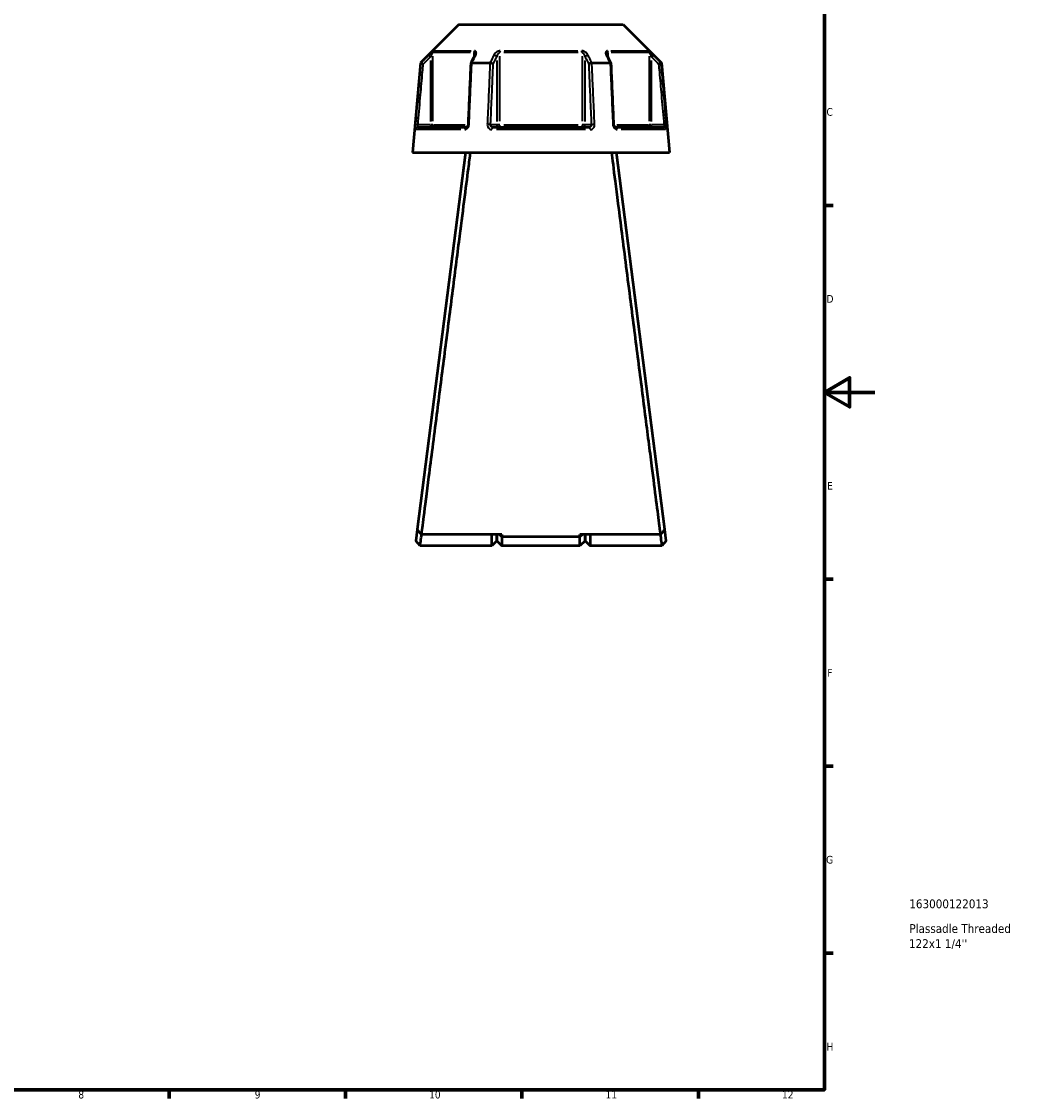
# Model space of a CAD drawing. Header units: millimetres. Extents: x 0 to 898, y 0 to 850.
# Tile 10 of 12: x 502 to 898, y 17 to 444. Entities that reach past the tile are written whole.
import ezdxf

# ---------------------------------------------------------------- set-up
doc = ezdxf.new("R2010")
doc.units = ezdxf.units.MM
for name, color, linetype, lineweight in [('Border (ANSI)', 7, 'Continuous', 70), ('Title (ISO)', 7, 'Continuous', 50), ('Visible (ANSI)', 7, 'Continuous', 50), ('Visible Narrow (ANSI)', 7, 'Continuous', 35)]:
    doc.layers.add(name, color=color, linetype=linetype, lineweight=lineweight)
doc.styles.add('Note Text (ANSI)', font='tahoma.ttf')
doc.styles.add('Note Text (ISO)', font='tahoma.ttf')

# ---------------------------------------------------------------- blocks, each defined once
blk = doc.blocks.new('Borders Default Border')
at = {"layer": 'Border (ANSI)'}
for p, q in [((821, 371.25), (824.45, 371.25)), ((821, 222.75), (824.45, 222.75)), ((821, 148.5), (824.45, 148.5)), ((821, 74.25), (824.45, 74.25)), ((560.67, 20), (560.67, 16.55)), ((630.75, 20), (630.75, 16.55)), ((700.83, 20), (700.83, 16.55)), ((770.92, 20), (770.92, 16.55))]:
    blk.add_line(p, q, dxfattribs=at)
at = {"layer": 'Border (ANSI)', "flags": 128}
for points in [[(20, 20), (20, 574), (821, 574), (821, 20), (20, 20)], [(841, 297), (821, 297), (831, 302.77), (831, 291.23), (821, 297)]]:
    blk.add_lwpolyline(points, dxfattribs=at)
at = {"layer": 'Border (ANSI)', "attachment_point": 7, "style": 'Note Text (ANSI)'}
for s, insert, char_height in [('C', (821.8, 406.8), 3.05), ('D', (821.81, 332.6), 3.05), ('E', (822.05, 258.35), 3.05), ('F', (822.14, 184.1), 3.05), ('G', (821.66, 109.79), 3.05), ('H', (821.81, 35.6), 3.05), ('8', (524.63, 16.48), 3.05), ('9', (594.7, 16.49), 3.05), ('10', (663.96, 16.49), 3.048), ('11', (734.04, 16.55), 3.048), ('12', (804.13, 16.55), 3.048)]:
    blk.add_mtext(s, dxfattribs=dict(at, insert=insert, char_height=char_height))
blk = doc.blocks.new('Title Blocks ISO')
at = {"layer": 'Title (ISO)', "style": 'Note Text (ISO)'}
for tag, p in [('PART_NUMBER_001', (33.69, 72.11)), ('DESCRIPTION_001', (33.74, 62.29)), ('DESCRIPTION_002', (33.56, 56.3))]:
    blk.add_attdef(tag, p, '', height=3.5, dxfattribs=at)

msp = doc.modelspace()

# ---------------------------------------------------------------- linework, layer by layer
at = {"layer": 'Visible (ANSI)'}
for p, q in [((675.738, 443.053), (660.503, 427.818)), ((675.738, 443.053), (741.047, 443.053)), ((741.047, 443.053), (756.282, 427.818)), ((660.503, 427.818), (657.393, 392.268)), ((660.503, 427.818), (660.684, 427.818)), ((680.934, 427.818), (688.142, 427.818)), ((728.643, 427.818), (735.851, 427.818)), ((756.101, 427.818), (756.282, 427.818)), ((756.282, 427.818), (759.393, 392.268)), ((659.563, 402.268), (678.695, 402.268)), ((689.261, 402.268), (727.525, 402.268)), ((738.09, 402.268), (757.222, 402.268)), ((657.393, 392.268), (759.393, 392.268)), ((678.393, 392.268), (659.22, 242.516)), ((757.565, 242.516), (738.393, 392.268)), ((660.393, 252.193), (660.393, 251.675)), ((660.459, 252.193), (660.393, 252.193)), ((756.393, 252.193), (756.326, 252.193)), ((756.393, 251.675), (756.393, 252.193)), ((659.22, 242.516), (658.647, 238.037)), ((692.893, 240.492), (660.962, 240.492)), ((688.893, 236.053), (688.893, 240.492)), ((690.893, 240.492), (690.893, 238.053)), ((690.893, 238.053), (690.893, 240.492)), ((691.937, 240.492), (692.893, 239.578)), ((692.893, 240.492), (692.893, 239.578)), ((692.893, 239.578), (692.893, 236.053)), ((723.893, 239.578), (692.893, 239.578)), ((755.824, 240.492), (723.893, 240.492)), ((724.848, 240.492), (723.893, 239.578)), ((723.893, 239.578), (723.893, 240.492)), ((723.893, 236.053), (723.893, 239.578)), ((725.893, 238.053), (725.893, 240.492)), ((725.893, 240.492), (725.893, 238.053)), ((727.893, 240.492), (727.893, 236.053)), ((758.139, 238.037), (757.565, 242.516)), ((660.393, 236.053), (658.647, 238.037)), ((688.893, 236.053), (660.393, 236.053)), ((690.893, 238.053), (688.893, 236.053)), ((690.893, 238.053), (692.893, 236.053)), ((723.893, 236.053), (692.893, 236.053)), ((725.893, 238.053), (723.893, 236.053)), ((725.893, 238.053), (727.893, 236.053)), ((756.393, 236.053), (727.893, 236.053)), ((758.139, 238.037), (756.393, 236.053))]:
    msp.add_line(p, q, dxfattribs=at)
for centre, major_axis, ratio, start_param, end_param in [((6617.503, -11072.786), (197.765, -16234.201), 0.5090131, 3.9187082, 3.9189674), ((-5125.004, -10924.281), (196.102, 16024.601), 0.5090536, 5.5058371, 5.5060997)]:
    msp.add_ellipse(centre, major_axis=major_axis, ratio=ratio, start_param=start_param, end_param=end_param, dxfattribs=at)
for points in [[(660.684, 427.818), (660.685, 427.818), (660.685, 427.817), (660.686, 427.817)], [(680.913, 427.817), (680.92, 427.817), (680.927, 427.818), (680.934, 427.818)], [(688.142, 427.818), (688.15, 427.818), (688.158, 427.817), (688.166, 427.817)], [(728.62, 427.817), (728.628, 427.817), (728.635, 427.818), (728.643, 427.818)], [(735.851, 427.818), (735.858, 427.818), (735.865, 427.817), (735.872, 427.817)], [(756.099, 427.817), (756.1, 427.817), (756.101, 427.818), (756.101, 427.818)]]:
    msp.add_open_spline(points, degree=3, dxfattribs=at)
for points, knots in [([(661.647, 427.368), (661.645, 427.369), (661.644, 427.369), (661.524, 427.425), (661.406, 427.48), (661.185, 427.584), (661.083, 427.631), (660.907, 427.714), (660.834, 427.748), (660.729, 427.797), (660.697, 427.812), (660.686, 427.817)], [-0.15369221, -0.15369221, -0.15369221, -0.15369221, -0.15321698, -0.15321698, -0.11408252, -0.11408252, -0.07545764, -0.07545764, -0.03695828, -0.03695828, 0, 0, 0, 0]), ([(680.913, 427.817), (680.812, 427.812), (680.725, 427.797), (680.584, 427.748), (680.533, 427.714), (680.488, 427.648), (680.479, 427.622), (680.478, 427.594)], [-0.153574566, -0.153574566, -0.153574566, -0.153574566, -0.116530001, -0.116530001, -0.077940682, -0.077940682, -0.055255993, -0.055255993, -0.055255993, -0.055255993]), ([(682.146, 431.143), (682.146, 431.129), (682.145, 431.108), (682.138, 431.058), (682.133, 431.029), (682.118, 430.962), (682.107, 430.925), (682.081, 430.846), (682.066, 430.804), (682.029, 430.716), (682.008, 430.67), (681.984, 430.623)], [0.20265986, 0.20265986, 0.20265986, 0.20265986, 0.23121109, 0.23121109, 0.25976233, 0.25976233, 0.28831356, 0.28831356, 0.3168648, 0.3168648, 0.34541603, 0.34541603, 0.34541603, 0.34541603]), ([(689.436, 427.368), (689.436, 427.369), (689.435, 427.369), (689.375, 427.425), (689.296, 427.48), (689.108, 427.584), (689, 427.631), (688.766, 427.714), (688.642, 427.748), (688.396, 427.797), (688.277, 427.812), (688.166, 427.817)], [-0.15369221, -0.15369221, -0.15369221, -0.15369221, -0.15321709, -0.15321709, -0.11408257, -0.11408257, -0.07545786, -0.07545786, -0.03695834, -0.03695834, 0, 0, 0, 0]), ([(728.62, 427.817), (728.508, 427.812), (728.389, 427.797), (728.143, 427.748), (728.019, 427.714), (727.785, 427.631), (727.678, 427.584), (727.49, 427.48), (727.411, 427.425), (727.35, 427.369), (727.35, 427.369), (727.349, 427.368)], [-0.15357458, -0.15357458, -0.15357458, -0.15357458, -0.11653001, -0.11653001, -0.07794067, -0.07794067, -0.03922584, -0.03922584, 0, 0, 0.00047623, 0.00047623, 0.00047623, 0.00047623]), ([(734.801, 430.623), (734.777, 430.67), (734.756, 430.716), (734.72, 430.804), (734.704, 430.846), (734.678, 430.925), (734.668, 430.962), (734.652, 431.029), (734.647, 431.058), (734.641, 431.108), (734.64, 431.129), (734.64, 431.143)], [0, 0, 0, 0, 0.02855139, 0.02855139, 0.05710278, 0.05710278, 0.08565416, 0.08565416, 0.11420555, 0.11420555, 0.14275694, 0.14275694, 0.14275694, 0.14275694]), ([(736.307, 427.594), (736.306, 427.622), (736.297, 427.648), (736.252, 427.714), (736.201, 427.748), (736.06, 427.797), (735.973, 427.812), (735.872, 427.817)], [-0.098089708, -0.098089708, -0.098089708, -0.098089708, -0.075457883, -0.075457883, -0.036958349, -0.036958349, 0, 0, 0, 0]), ([(755.139, 427.368), (755.14, 427.369), (755.141, 427.369), (755.261, 427.425), (755.379, 427.48), (755.6, 427.584), (755.702, 427.631), (755.878, 427.714), (755.952, 427.748), (756.057, 427.797), (756.089, 427.812), (756.099, 427.817)], [-0.00047634, -0.00047634, -0.00047634, -0.00047634, 0, 0, 0.03922577, 0.03922577, 0.07794077, 0.07794077, 0.11652995, 0.11652995, 0.15357447, 0.15357447, 0.15357447, 0.15357447]), ([(680.478, 427.594), (680.407, 425.975), (680.336, 424.356), (680.194, 421.119), (680.123, 419.5), (679.98, 416.262), (679.909, 414.644), (679.767, 411.406), (679.696, 409.787), (679.554, 406.55), (679.483, 404.931), (679.412, 403.312)], [0.5742171, 0.5742171, 0.5742171, 0.5742171, 1.0617261, 1.0617261, 1.5492351, 1.5492351, 2.0367441, 2.0367441, 2.5242531, 2.5242531, 3.0117621, 3.0117621, 3.0117621, 3.0117621]), ([(737.373, 403.312), (737.302, 404.931), (737.231, 406.55), (737.089, 409.787), (737.018, 411.406), (736.876, 414.644), (736.805, 416.262), (736.663, 419.5), (736.592, 421.119), (736.45, 424.356), (736.378, 425.975), (736.307, 427.594)], [1.2046153, 1.2046153, 1.2046153, 1.2046153, 1.6921243, 1.6921243, 2.1796333, 2.1796333, 2.6671423, 2.6671423, 3.1546513, 3.1546513, 3.6421603, 3.6421603, 3.6421603, 3.6421603]), ([(679.412, 403.312), (679.408, 403.213), (679.393, 403.113), (679.344, 402.922), (679.31, 402.831), (679.228, 402.666), (679.181, 402.593), (679.079, 402.468), (679.026, 402.417), (678.919, 402.336), (678.866, 402.309), (678.772, 402.274), (678.731, 402.268), (678.695, 402.268)], [0, 0, 0, 0, 0.05067005, 0.05067005, 0.10084685, 0.10084685, 0.1507669, 0.1507669, 0.20138762, 0.20138762, 0.25586434, 0.25586434, 0.31481094, 0.31481094, 0.31481094, 0.31481094]), ([(738.09, 402.268), (738.052, 402.268), (738.008, 402.275), (737.901, 402.317), (737.838, 402.353), (737.718, 402.456), (737.662, 402.516), (737.562, 402.658), (737.518, 402.738), (737.445, 402.912), (737.417, 403.006), (737.385, 403.172), (737.377, 403.242), (737.373, 403.312)], [0, 0, 0, 0, 0.06296271, 0.06296271, 0.12592542, 0.12592542, 0.17893056, 0.17893056, 0.22915943, 0.22915943, 0.27910739, 0.27910739, 0.31481354, 0.31481354, 0.31481354, 0.31481354]), ([(660.962, 240.492), (661.136, 241.854), (661.449, 244.285), (662.401, 251.702), (663.091, 257.073), (664.828, 270.615), (665.907, 279.025), (668.015, 295.472), (669.012, 303.25), (670.021, 311.134), (670.526, 315.075), (671.034, 319.043), (672.045, 326.94), (672.548, 330.869), (673.537, 338.599), (674.023, 342.4), (674.967, 349.786), (675.426, 353.371), (676.611, 362.648), (677.303, 368.056), (678.56, 377.903), (679.118, 382.273), (679.906, 388.442), (680.183, 390.611), (680.394, 392.268)], [0.1827624, 0.1827624, 0.1827624, 0.1827624, 0.4709552, 0.4709552, 0.8111331, 0.8111331, 1.1879446, 1.1879446, 1.4903618, 1.4903618, 1.4903618, 1.6415704, 1.6415704, 1.792779, 1.792779, 1.9439876, 1.9439876, 2.0951962, 2.0951962, 2.3522509, 2.3522509, 2.6228741, 2.6228741, 2.8250468, 2.8250468, 2.8250468, 2.8250468]), ([(736.391, 392.268), (736.723, 389.666), (737.217, 385.794), (738.523, 375.57), (739.353, 369.073), (741.335, 353.561), (742.513, 344.35), (744.732, 327.004), (745.754, 319.017), (746.764, 311.134), (747.269, 307.192), (747.77, 303.276), (748.756, 295.585), (749.239, 291.811), (750.178, 284.488), (750.633, 280.94), (751.504, 274.151), (751.919, 270.91), (752.976, 262.673), (753.571, 258.038), (754.612, 249.93), (755.046, 246.546), (755.565, 242.509), (755.719, 241.309), (755.824, 240.492)], [-2.8250468, -2.8250468, -2.8250468, -2.8250468, -2.507558, -2.507558, -2.1689598, -2.1689598, -1.792779, -1.792779, -1.4903618, -1.4903618, -1.4903618, -1.3391532, -1.3391532, -1.1879446, -1.1879446, -1.036736, -1.036736, -0.8855274, -0.8855274, -0.6284727, -0.6284727, -0.3556647, -0.3556647, -0.1827624, -0.1827624, -0.1827624, -0.1827624]), ([(660.962, 240.492), (660.671, 240.829), (660.381, 241.167), (659.801, 241.841), (659.51, 242.179), (659.22, 242.516)], [-0.26701667, -0.26701667, -0.26701667, -0.26701667, -0.13352304, -0.13352304, 0, 0, 0, 0]), ([(660.393, 236.054), (660.393, 236.054), (660.421, 236.268), (660.549, 237.244), (660.67, 238.169), (660.872, 239.721), (660.921, 240.097), (660.972, 240.492)], [-3.14159265, -3.14159265, -3.14159265, -3.14159265, -2.78104471, -2.78104471, -2.29845969, -2.29845969, -2.1565837, -2.1565837, -2.1565837, -2.1565837]), ([(755.813, 240.492), (755.865, 240.097), (755.913, 239.721), (756.115, 238.169), (756.237, 237.244), (756.364, 236.268), (756.392, 236.054), (756.393, 236.054)], [2.1565837, 2.1565837, 2.1565837, 2.1565837, 2.29845969, 2.29845969, 2.78104471, 2.78104471, 3.14159265, 3.14159265, 3.14159265, 3.14159265]), ([(757.565, 242.516), (757.275, 242.179), (756.985, 241.841), (756.404, 241.167), (756.114, 240.829), (755.824, 240.492)], [-0.26701645, -0.26701645, -0.26701645, -0.26701645, -0.13349305, -0.13349305, 0, 0, 0, 0])]:
    msp.add_open_spline(points, degree=3, knots=knots, dxfattribs=at)
at = {"layer": 'Visible Narrow (ANSI)'}
for p, q in [((666.005, 432.65), (680.65, 432.65)), ((693.748, 432.65), (723.038, 432.65)), ((736.135, 432.65), (750.781, 432.65)), ((663.766, 430.875), (664.411, 430.227)), ((664.464, 428.829), (664.464, 404.613)), ((665.455, 404.702), (665.455, 430.509)), ((680.461, 431.943), (665.716, 431.943)), ((681.76, 431.855), (681.76, 430.265)), ((690.845, 428.829), (690.845, 404.613)), ((692.087, 404.702), (692.087, 430.509)), ((723.137, 431.943), (693.648, 431.943)), ((724.698, 430.509), (724.698, 404.702)), ((725.94, 404.613), (725.94, 428.829)), ((735.025, 430.265), (735.025, 431.855)), ((751.069, 431.943), (736.324, 431.943)), ((751.331, 430.509), (751.331, 404.702)), ((752.321, 404.613), (752.321, 428.829)), ((752.374, 430.227), (753.02, 430.875)), ((659.457, 403.275), (658.547, 403.355)), ((664.217, 403.268), (659.777, 403.268)), ((664.464, 403.19), (664.464, 402.271)), ((665.442, 403.268), (664.536, 403.268)), ((665.69, 403.268), (678.298, 403.268)), ((690.722, 403.268), (688.502, 403.268)), ((692.02, 403.268), (690.883, 403.268)), ((693.648, 403.268), (723.137, 403.268)), ((725.902, 403.268), (724.765, 403.268)), ((728.284, 403.268), (726.064, 403.268)), ((738.487, 403.268), (751.096, 403.268)), ((752.25, 403.268), (751.343, 403.268)), ((752.321, 402.271), (752.321, 403.19)), ((757.008, 403.268), (752.568, 403.268)), ((758.239, 403.355), (757.329, 403.275)), ((676.52, 401.355), (658.863, 401.355)), ((726.05, 401.355), (690.736, 401.355)), ((757.922, 401.355), (740.265, 401.355))]:
    msp.add_line(p, q, dxfattribs=at)
for centre, major_axis, ratio, start_param, end_param in [((666.445, 431.943), (0, -1), 0.9904959, 3.9662607, 4.6731191), ((682.374, 431.943), (0, 1), 0.6143631, 0.8246681, 1.5315264), ((692.463, 431.943), (0, -1), 0.3761328, 3.9662607, 4.6731191), ((724.322, 431.943), (0, 1), 0.3761328, 4.7516589, 5.4585172), ((734.411, 431.943), (0, -1), 0.6143631, 1.6100662, 2.3169246), ((750.34, 431.943), (0, 1), 0.9904959, 4.7516589, 5.4585172), ((682.878, 430.174), (-0.894, 0.449), 0.6136988, 5.5048942, 6.2422226), ((689.979, 430.174), (-0.894, 0.449), 0.6136988, 3.9026286, 5.2571626), ((726.806, 430.174), (-0.894, -0.449), 0.6136988, 4.1676154, 5.5221494), ((733.908, 430.174), (0.894, 0.449), 0.6136988, 0.0409627, 0.7782911), ((659.563, 401.268), (0, 1), 0.992287, 0.0741765, 1.4093534), ((664.464, 403.268), (0, -1), 0.9904959, 0.0785398, 1.4922565), ((678.695, 401.268), (0, 1), 0.6034974, 0.0741765, 1.4093534), ((680.411, 403.268), (-0.999, 0.044), 0.0757423, 5.369153, 6.2350783), ((687.512, 403.268), (0.999, -0.044), 0.0757423, 0.5996329, 1.9382948), ((689.261, 401.268), (0, 1), 0.3887896, 0.0741765, 1.4093534), ((691.711, 403.268), (0, -1), 0.8660254, 4.7909288, 6.2046455), ((691.711, 403.268), (0, -1), 0.3761328, 0.0785398, 1.4922565), ((725.074, 403.268), (0, -1), 0.3761328, 4.7909288, 6.2046455), ((725.074, 403.268), (0, -1), 0.8660254, 0.0785398, 1.4922565), ((727.525, 401.268), (0, 1), 0.3887896, 4.8738319, 6.2090088), ((729.273, 403.268), (0.999, 0.044), 0.0757423, 1.2032978, 2.5419597), ((736.374, 403.268), (0.999, 0.044), 0.0757423, 0.048107, 0.9140323), ((738.09, 401.268), (0, 1), 0.6034974, 4.8738319, 6.2090088), ((752.321, 403.268), (0, -1), 0.9904959, 4.7909288, 6.2046455), ((757.222, 401.268), (0, 1), 0.992287, 4.8738319, 6.2090088)]:
    msp.add_ellipse(centre, major_axis=major_axis, ratio=ratio, start_param=start_param, end_param=end_param, dxfattribs=at)
for points, knots in [([(665.745, 432.65), (665.713, 432.65), (665.639, 432.607), (665.308, 432.357), (664.952, 432.033), (664.318, 431.431), (664.037, 431.157), (663.76, 430.881)], [-0.34541645, -0.34541645, -0.34541645, -0.34541645, -0.27620858, -0.27620858, -0.11734182, -0.11734182, 0, 0, 0, 0]), ([(682.469, 430.881), (682.58, 431.102), (682.659, 431.322), (682.734, 431.704), (682.742, 431.871), (682.701, 432.125), (682.67, 432.221), (682.567, 432.398), (682.492, 432.478), (682.32, 432.582), (682.234, 432.615), (682.075, 432.644), (682.009, 432.65), (681.94, 432.65)], [-0.34541603, -0.34541603, -0.34541603, -0.34541603, -0.25141662, -0.25141662, -0.17445287, -0.17445287, -0.12288915, -0.12288915, -0.06721438, -0.06721438, -0.02585168, -0.02585168, 0, 0, 0, 0]), ([(692.197, 432.65), (691.995, 432.65), (691.781, 432.613), (691.049, 432.378), (690.595, 432.044), (690.013, 431.431), (689.823, 431.157), (689.684, 430.881)], [-0.34541684, -0.34541684, -0.34541684, -0.34541684, -0.28109054, -0.28109054, -0.11734182, -0.11734182, 0, 0, 0, 0]), ([(727.101, 430.881), (726.99, 431.102), (726.845, 431.322), (726.522, 431.705), (726.354, 431.871), (726.035, 432.125), (725.896, 432.221), (725.588, 432.398), (725.417, 432.478), (725.106, 432.582), (724.971, 432.615), (724.752, 432.644), (724.669, 432.65), (724.588, 432.65)], [-0.345416, -0.345416, -0.345416, -0.345416, -0.25131567, -0.25131567, -0.17440412, -0.17440412, -0.12292214, -0.12292214, -0.06721438, -0.06721438, -0.02585168, -0.02585168, 0, 0, 0, 0]), ([(734.845, 432.65), (734.678, 432.65), (734.532, 432.615), (734.113, 432.385), (734.024, 432.048), (734.088, 431.431), (734.178, 431.157), (734.317, 430.881)], [-0.34541683, -0.34541683, -0.34541683, -0.34541683, -0.28278882, -0.28278882, -0.11734182, -0.11734182, 0, 0, 0, 0]), ([(753.025, 430.881), (752.802, 431.103), (752.576, 431.324), (752.177, 431.708), (752.002, 431.873), (751.726, 432.126), (751.62, 432.221), (751.415, 432.398), (751.318, 432.478), (751.179, 432.582), (751.129, 432.615), (751.07, 432.644), (751.053, 432.65), (751.041, 432.65)], [-0.34541583, -0.34541583, -0.34541583, -0.34541583, -0.25081718, -0.25081718, -0.17415567, -0.17415567, -0.12305037, -0.12305037, -0.06721438, -0.06721438, -0.02585168, -0.02585168, 0, 0, 0, 0]), ([(660.686, 427.817), (660.582, 426.636), (660.479, 425.455), (660.109, 421.246), (659.843, 418.218), (659.577, 415.19), (659.269, 411.683), (658.961, 408.175), (658.615, 404.23), (658.576, 403.793), (658.538, 403.355)], [-3.6602119, -3.6602119, -3.6602119, -3.6602119, -3.3045249, -3.3045249, -2.3926724, -2.3926724, -2.3926724, -1.3363902, -1.3363902, -1.2046153, -1.2046153, -1.2046153, -1.2046153]), ([(663.76, 430.881), (663.517, 430.639), (663.273, 430.396), (663.03, 430.154), (662.248, 429.375), (661.466, 428.596), (660.684, 427.818)], [-0.97913562, -0.97913562, -0.97913562, -0.97913562, -0.87608005, -0.87608005, -0.87608005, -0.54503832, -0.54503832, -0.54503832, -0.54503832]), ([(661.647, 427.368), (662.342, 428.061), (663.038, 428.754), (663.734, 429.447), (663.977, 429.689), (664.221, 429.931), (664.464, 430.174)], [0.58150489, 0.58150489, 0.58150489, 0.58150489, 0.87608005, 0.87608005, 0.87608005, 0.97913562, 0.97913562, 0.97913562, 0.97913562]), ([(664.464, 430.174), (664.603, 430.45), (664.743, 430.724), (665.06, 431.326), (665.238, 431.65), (665.402, 431.9), (665.439, 431.943), (665.455, 431.943)], [0, 0, 0, 0, 0.11734182, 0.11734182, 0.27620858, 0.27620858, 0.34541645, 0.34541645, 0.34541645, 0.34541645]), ([(679.842, 403.355), (679.862, 403.793), (679.881, 404.23), (680.053, 408.175), (680.207, 411.683), (680.361, 415.19), (680.493, 418.218), (680.626, 421.246), (680.81, 425.455), (680.862, 426.636), (680.913, 427.817)], [-3.0117621, -3.0117621, -3.0117621, -3.0117621, -2.8799872, -2.8799872, -1.823705, -1.823705, -1.823705, -0.9118525, -0.9118525, -0.5561655, -0.5561655, -0.5561655, -0.5561655]), ([(680.934, 427.818), (681.324, 428.596), (681.714, 429.375), (682.104, 430.154), (682.226, 430.396), (682.347, 430.638), (682.469, 430.881)], [-2.40318232, -2.40318232, -2.40318232, -2.40318232, -2.07217721, -2.07217721, -2.07217721, -1.96908502, -1.96908502, -1.96908502, -1.96908502]), ([(681.76, 431.943), (681.794, 431.943), (681.826, 431.937), (681.904, 431.907), (681.947, 431.875), (682.031, 431.771), (682.067, 431.691), (682.117, 431.514), (682.132, 431.418), (682.144, 431.26), (682.146, 431.202), (682.146, 431.143)], [0, 0, 0, 0, 0.02585168, 0.02585168, 0.06721438, 0.06721438, 0.12288915, 0.12288915, 0.17445287, 0.17445287, 0.20265986, 0.20265986, 0.20265986, 0.20265986]), ([(688.166, 427.817), (688.114, 426.636), (688.061, 425.455), (687.876, 421.246), (687.743, 418.218), (687.609, 415.19), (687.455, 411.683), (687.3, 408.175), (687.127, 404.23), (687.107, 403.793), (687.088, 403.355)], [-3.6602119, -3.6602119, -3.6602119, -3.6602119, -3.3045249, -3.3045249, -2.3926724, -2.3926724, -2.3926724, -1.3363902, -1.3363902, -1.2046153, -1.2046153, -1.2046153, -1.2046153]), ([(689.684, 430.881), (689.562, 430.639), (689.44, 430.396), (689.318, 430.154), (688.926, 429.375), (688.534, 428.596), (688.142, 427.818)], [-2.96401969, -2.96401969, -2.96401969, -2.96401969, -2.86096061, -2.86096061, -2.86096061, -2.5299224, -2.5299224, -2.5299224, -2.5299224]), ([(689.436, 427.368), (689.784, 428.061), (690.132, 428.754), (690.48, 429.447), (690.602, 429.689), (690.723, 429.931), (690.845, 430.174)], [2.56638897, 2.56638897, 2.56638897, 2.56638897, 2.86096061, 2.86096061, 2.86096061, 2.96401969, 2.96401969, 2.96401969, 2.96401969]), ([(690.845, 430.174), (690.914, 430.45), (691.009, 430.724), (691.297, 431.337), (691.522, 431.671), (691.882, 431.906), (691.988, 431.943), (692.087, 431.943)], [0, 0, 0, 0, 0.11734182, 0.11734182, 0.28109054, 0.28109054, 0.34541684, 0.34541684, 0.34541684, 0.34541684]), ([(724.698, 431.943), (724.738, 431.943), (724.779, 431.937), (724.886, 431.907), (724.953, 431.875), (725.106, 431.771), (725.191, 431.691), (725.343, 431.514), (725.411, 431.418), (725.569, 431.164), (725.652, 430.998), (725.813, 430.615), (725.885, 430.395), (725.94, 430.174)], [0, 0, 0, 0, 0.02585168, 0.02585168, 0.06721438, 0.06721438, 0.12292214, 0.12292214, 0.17440412, 0.17440412, 0.25131567, 0.25131567, 0.345416, 0.345416, 0.345416, 0.345416]), ([(725.94, 430.174), (726.062, 429.931), (726.184, 429.689), (726.305, 429.447), (726.653, 428.754), (727.001, 428.061), (727.349, 427.368)], [1.96908502, 1.96908502, 1.96908502, 1.96908502, 2.0721441, 2.0721441, 2.0721441, 2.36671575, 2.36671575, 2.36671575, 2.36671575]), ([(728.643, 427.818), (728.251, 428.596), (727.859, 429.375), (727.467, 430.154), (727.345, 430.396), (727.223, 430.639), (727.101, 430.881)], [-2.40318232, -2.40318232, -2.40318232, -2.40318232, -2.0721441, -2.0721441, -2.0721441, -1.96908502, -1.96908502, -1.96908502, -1.96908502]), ([(729.697, 403.355), (729.678, 403.793), (729.659, 404.23), (729.485, 408.175), (729.331, 411.683), (729.176, 415.19), (729.043, 418.218), (728.909, 421.246), (728.724, 425.455), (728.672, 426.636), (728.62, 427.817)], [-3.0117621, -3.0117621, -3.0117621, -3.0117621, -2.8799871, -2.8799871, -1.8237049, -1.8237049, -1.8237049, -0.9118525, -0.9118525, -0.5561655, -0.5561655, -0.5561655, -0.5561655]), ([(734.317, 430.881), (734.438, 430.639), (734.559, 430.396), (734.681, 430.154), (735.071, 429.375), (735.461, 428.597), (735.851, 427.818)], [-3.22775546, -3.22775546, -3.22775546, -3.22775546, -3.12473472, -3.12473472, -3.12473472, -2.79365816, -2.79365816, -2.79365816, -2.79365816]), ([(734.64, 431.144), (734.64, 431.44), (734.689, 431.704), (734.871, 431.908), (734.943, 431.943), (735.025, 431.943)], [0.14275694, 0.14275694, 0.14275694, 0.14275694, 0.28278882, 0.28278882, 0.34541683, 0.34541683, 0.34541683, 0.34541683]), ([(735.872, 427.817), (735.924, 426.636), (735.975, 425.455), (736.16, 421.246), (736.292, 418.218), (736.425, 415.19), (736.578, 411.683), (736.732, 408.175), (736.905, 404.23), (736.924, 403.793), (736.943, 403.355)], [-3.6602119, -3.6602119, -3.6602119, -3.6602119, -3.3045249, -3.3045249, -2.3926725, -2.3926725, -2.3926725, -1.3363903, -1.3363903, -1.2046153, -1.2046153, -1.2046153, -1.2046153]), ([(751.331, 431.943), (751.337, 431.943), (751.345, 431.937), (751.375, 431.907), (751.399, 431.875), (751.468, 431.771), (751.517, 431.691), (751.619, 431.514), (751.672, 431.419), (751.81, 431.166), (751.897, 431.001), (752.097, 430.617), (752.209, 430.396), (752.321, 430.174)], [0, 0, 0, 0, 0.02585168, 0.02585168, 0.06721438, 0.06721438, 0.12305037, 0.12305037, 0.17415567, 0.17415567, 0.25081718, 0.25081718, 0.34541583, 0.34541583, 0.34541583, 0.34541583]), ([(752.321, 430.174), (752.564, 429.932), (752.808, 429.689), (753.051, 429.447), (753.747, 428.754), (754.443, 428.061), (755.139, 427.368)], [1.96908502, 1.96908502, 1.96908502, 1.96908502, 2.07206914, 2.07206914, 2.07206914, 2.36671575, 2.36671575, 2.36671575, 2.36671575]), ([(756.101, 427.818), (755.319, 428.597), (754.537, 429.375), (753.755, 430.154), (753.512, 430.397), (753.269, 430.639), (753.025, 430.881)], [-2.40318231, -2.40318231, -2.40318231, -2.40318231, -2.07206914, -2.07206914, -2.07206914, -1.96908502, -1.96908502, -1.96908502, -1.96908502]), ([(758.247, 403.355), (758.209, 403.793), (758.171, 404.23), (757.824, 408.175), (757.516, 411.683), (757.208, 415.19), (756.942, 418.218), (756.676, 421.246), (756.307, 425.455), (756.203, 426.636), (756.099, 427.817)], [-3.0117621, -3.0117621, -3.0117621, -3.0117621, -2.8799872, -2.8799872, -1.823705, -1.823705, -1.823705, -0.9118525, -0.9118525, -0.5561655, -0.5561655, -0.5561655, -0.5561655]), ([(659.531, 403.268), (659.569, 403.706), (659.607, 404.143), (659.954, 408.088), (660.262, 411.596), (660.57, 415.103), (660.836, 418.131), (661.101, 421.159), (661.461, 425.247), (661.554, 426.308), (661.647, 427.368)], [1.2046153, 1.2046153, 1.2046153, 1.2046153, 1.3363902, 1.3363902, 2.3926724, 2.3926724, 2.3926724, 3.3045249, 3.3045249, 3.6238646, 3.6238646, 3.6238646, 3.6238646]), ([(688.378, 403.268), (688.398, 403.706), (688.417, 404.143), (688.59, 408.088), (688.744, 411.596), (688.898, 415.103), (689.031, 418.131), (689.164, 421.159), (689.343, 425.247), (689.39, 426.308), (689.436, 427.368)], [1.2046153, 1.2046153, 1.2046153, 1.2046153, 1.3363902, 1.3363902, 2.3926724, 2.3926724, 2.3926724, 3.3045249, 3.3045249, 3.6238646, 3.6238646, 3.6238646, 3.6238646]), ([(727.349, 427.368), (727.395, 426.308), (727.442, 425.247), (727.622, 421.159), (727.754, 418.131), (727.887, 415.103), (728.041, 411.596), (728.195, 408.088), (728.369, 404.143), (728.388, 403.706), (728.407, 403.268)], [0.5925128, 0.5925128, 0.5925128, 0.5925128, 0.9118525, 0.9118525, 1.8237049, 1.8237049, 1.8237049, 2.8799871, 2.8799871, 3.0117621, 3.0117621, 3.0117621, 3.0117621]), ([(755.139, 427.368), (755.232, 426.308), (755.325, 425.247), (755.684, 421.159), (755.95, 418.131), (756.216, 415.103), (756.524, 411.596), (756.832, 408.088), (757.178, 404.143), (757.216, 403.706), (757.255, 403.268)], [0.5925128, 0.5925128, 0.5925128, 0.5925128, 0.9118525, 0.9118525, 1.823705, 1.823705, 1.823705, 2.8799872, 2.8799872, 3.0117621, 3.0117621, 3.0117621, 3.0117621]), ([(658.538, 403.355), (658.497, 402.884), (658.469, 402.414), (658.465, 401.785), (658.478, 401.579), (658.524, 401.392), (658.547, 401.355), (658.575, 401.355)], [-0.31481287, -0.31481287, -0.31481287, -0.31481287, -0.1729885, -0.1729885, -0.06653404, -0.06653404, 0, 0, 0, 0]), ([(659.563, 402.268), (659.536, 402.268), (659.513, 402.286), (659.469, 402.38), (659.457, 402.483), (659.462, 402.797), (659.489, 403.033), (659.531, 403.268)], [0, 0, 0, 0, 0.06653404, 0.06653404, 0.1729885, 0.1729885, 0.31481287, 0.31481287, 0.31481287, 0.31481287]), ([(678.094, 401.355), (678.442, 401.355), (678.8, 401.495), (679.289, 401.915), (679.455, 402.126), (679.676, 402.551), (679.748, 402.753), (679.82, 403.09), (679.837, 403.223), (679.842, 403.355)], [-0.31481094, -0.31481094, -0.31481094, -0.31481094, -0.18655676, -0.18655676, -0.10364264, -0.10364264, -0.03986256, -0.03986256, 0, 0, 0, 0]), ([(687.088, 403.355), (687.075, 403.066), (687.122, 402.777), (687.341, 402.208), (687.535, 401.939), (687.97, 401.587), (688.19, 401.476), (688.569, 401.375), (688.721, 401.355), (688.873, 401.355)], [-0.31481397, -0.31481397, -0.31481397, -0.31481397, -0.2278058, -0.2278058, -0.12655878, -0.12655878, -0.04867645, -0.04867645, 0, 0, 0, 0]), ([(689.261, 402.268), (689.181, 402.268), (689.102, 402.278), (688.907, 402.328), (688.795, 402.384), (688.578, 402.56), (688.484, 402.695), (688.383, 402.979), (688.366, 403.124), (688.378, 403.268)], [0, 0, 0, 0, 0.04867645, 0.04867645, 0.12655878, 0.12655878, 0.2278058, 0.2278058, 0.31481397, 0.31481397, 0.31481397, 0.31481397]), ([(728.407, 403.268), (728.413, 403.202), (728.412, 403.136), (728.395, 402.967), (728.368, 402.866), (728.271, 402.654), (728.191, 402.548), (727.937, 402.338), (727.735, 402.268), (727.525, 402.268)], [0, 0, 0, 0, 0.03982627, 0.03982627, 0.1035483, 0.1035483, 0.18638694, 0.18638694, 0.31481104, 0.31481104, 0.31481104, 0.31481104]), ([(727.912, 401.355), (728.314, 401.355), (728.709, 401.495), (729.218, 401.916), (729.382, 402.127), (729.588, 402.552), (729.649, 402.753), (729.697, 403.091), (729.703, 403.223), (729.697, 403.355)], [-0.31481104, -0.31481104, -0.31481104, -0.31481104, -0.18638694, -0.18638694, -0.1035483, -0.1035483, -0.03982627, -0.03982627, 0, 0, 0, 0]), ([(736.943, 403.355), (736.948, 403.249), (736.959, 403.143), (737.052, 402.625), (737.237, 402.234), (737.699, 401.711), (737.942, 401.54), (738.361, 401.386), (738.527, 401.355), (738.691, 401.355)], [-0.31481354, -0.31481354, -0.31481354, -0.31481354, -0.28284699, -0.28284699, -0.15713721, -0.15713721, -0.06043739, -0.06043739, 0, 0, 0, 0]), ([(757.255, 403.268), (757.266, 403.202), (757.277, 403.137), (757.301, 402.969), (757.312, 402.869), (757.328, 402.658), (757.329, 402.552), (757.312, 402.362), (757.287, 402.294), (757.24, 402.27), (757.231, 402.268), (757.222, 402.268)], [0, 0, 0, 0, 0.03957477, 0.03957477, 0.1028944, 0.1028944, 0.18520991, 0.18520991, 0.29222008, 0.29222008, 0.31481112, 0.31481112, 0.31481112, 0.31481112]), ([(758.21, 401.355), (758.22, 401.355), (758.229, 401.359), (758.277, 401.408), (758.303, 401.543), (758.321, 401.923), (758.32, 402.134), (758.304, 402.557), (758.293, 402.757), (758.269, 403.092), (758.259, 403.224), (758.247, 403.355)], [-0.31481112, -0.31481112, -0.31481112, -0.31481112, -0.29222008, -0.29222008, -0.18520991, -0.18520991, -0.1028944, -0.1028944, -0.03957477, -0.03957477, 0, 0, 0, 0])]:
    msp.add_open_spline(points, degree=3, knots=knots, dxfattribs=at)

# ---------------------------------------------------------------- block references
msp.add_blockref('Borders Default Border', (0, 0))
msp.add_blockref('Title Blocks ISO', (821, 20)).add_auto_attribs({'PART_NUMBER_001': '163000122013', 'DESCRIPTION_001': 'Plassadle Threaded', 'DESCRIPTION_002': "122x1 1/4''"})

doc.saveas('drawing.dxf')
